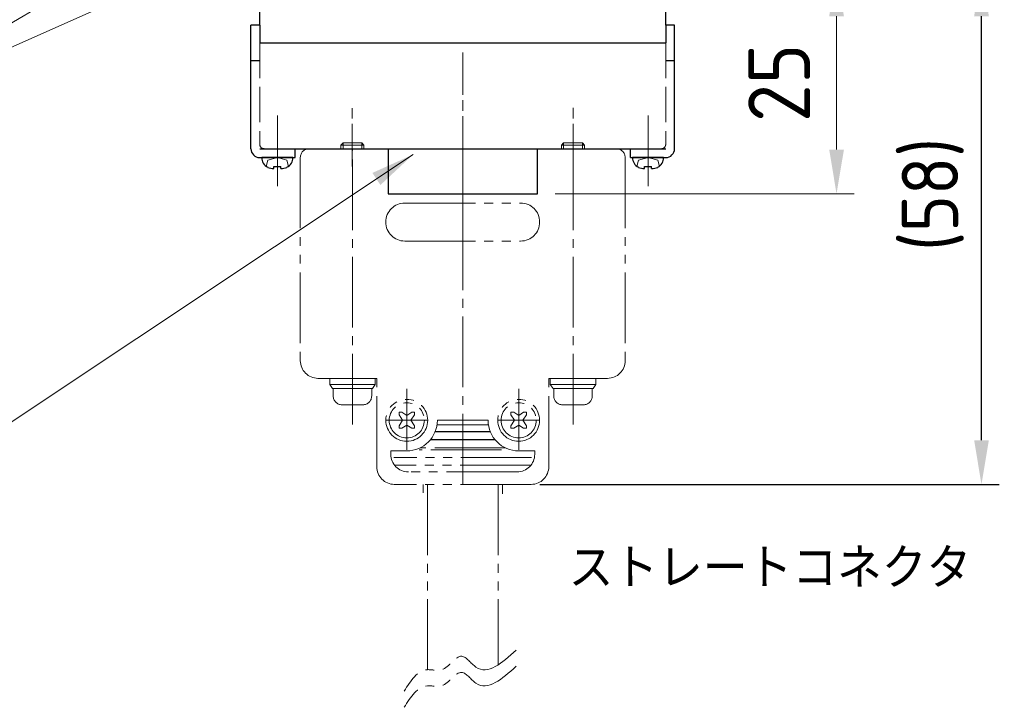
# Model space of a CAD drawing. Header units: millimetres. Extents: x 8786 to 9533, y 1955 to 2464.
# Tile 5 of 17: x 9016 to 9127, y 2062 to 2140. Entities that reach past the tile are written whole.
import ezdxf

# ---------------------------------------------------------------- set-up
doc = ezdxf.new("R2010")
doc.units = ezdxf.units.MM
doc.header["$LTSCALE"] = 0.8
for name, pattern in [('AM_ISO08W050x2', [9, 6, -0.75, 1.5, -0.75]), ('GEN3', [6.25, 5, -1.25]), ('GEN4A', [16.25, 10, -1.25, 1.25, -1.25, 1.25, -1.25]), ('GEN7', [13.75, 10, -1.25, 1.25, -1.25])]:
    doc.linetypes.add(name, pattern=pattern)
doc.layers.get('0').update_dxf_attribs({"lineweight": 30})
for name, color, linetype, lineweight in [('3', 6, 'GEN3', 15), ('4A', 3, 'GEN4A', 15), ('5', 3, 'Continuous', 15), ('7', 4, 'GEN7', 15)]:
    doc.layers.add(name, color=color, linetype=linetype, lineweight=lineweight)
doc.styles.get("Standard").update_dxf_attribs({"font": 'ISOCP.SHX', "bigfont": 'EXTFONT.SHX'})
doc.dimstyles.new('AM_ISO$0', dxfattribs={"dimtxt": 3.5, "dimasz": 2.5, "dimexe": 1, "dimexo": 1, "dimgap": 1.5, "dimtad": 1, "dimdsep": 46, "dimtxsty": 'STANDARD', "dimcen": 0, "dimclrd": 256, "dimclre": 256, "dimclrt": 2, "dimadec": 0, "dimazin": 2, "dimtp": 0.1, "dimtm": 0.1, "dimtfac": 0.71, "dimtdec": 3, "dimtmove": 0, "dimatfit": 3, "dimfxl": 1, "dimlwd": -1, "dimlwe": -1, "dimarcsym": 0})
doc.dimstyles.new('AM_ISO$7', dxfattribs={"dimtxt": 3.5, "dimasz": 2.5, "dimexe": 1, "dimexo": 1, "dimgap": 1.5, "dimtad": 1, "dimdsep": 46, "dimtxsty": 'STANDARD', "dimcen": 0, "dimclrd": 256, "dimclre": 256, "dimclrt": 2, "dimadec": 0, "dimazin": 2, "dimtp": 0.1, "dimtm": 0.1, "dimtfac": 0.71, "dimtmove": 0, "dimatfit": 3, "dimfxl": 1, "dimlwd": -1, "dimlwe": -1, "dimarcsym": 0})
doc.dimstyles.new('GEN-ISO$0', dxfattribs={"dimtxt": 3.2, "dimasz": 2.5, "dimexe": 1, "dimexo": 0.5, "dimgap": 1, "dimtad": 1, "dimdec": 3, "dimdsep": 46, "dimtxsty": 'STANDARD', "dimblk1": 'OPEN', "dimblk2": 'OPEN', "dimsah": 1, "dimcen": 0, "dimclrd": 256, "dimclre": 256, "dimclrt": 2, "dimadec": 0, "dimazin": 0, "dimtp": 0.1, "dimtm": 0.1, "dimtfac": 0.71, "dimtdec": 3, "dimtmove": 0, "dimatfit": 3, "dimldrblk": 'OPEN', "dimfxl": 1, "dimtzin": 0, "dimarcsym": 0})

# ---------------------------------------------------------------- blocks, each defined once
blk = doc.blocks.new('*D329')
at = {"layer": '5', "lineweight": -2, "transparency": 16777216}
for p, q in [((9090.13, 2145.32), (9126.9, 2145.32)), ((9124.9, 2092.32), (9124.9, 2140.32)), ((9074.88, 2087.32), (9126.9, 2087.32))]:
    blk.add_line(p, q, dxfattribs=at)
at = {"layer": '5', "transparency": 16777216}
for points in [[(9124.07, 2140.32), (9125.74, 2140.32), (9124.9, 2145.32)], [(9124.07, 2092.32), (9125.74, 2092.32), (9124.9, 2087.32)]]:
    blk.add_solid(points, dxfattribs=at)
at = {"layer": 'DEFPOINTS', "color": 0, "transparency": 16777216}
for p in [(9089.13, 2145.32), (9124.9, 2145.32), (9073.88, 2087.32)]:
    blk.add_point(p, dxfattribs=at)
at = {"layer": '5', "color": 2, "transparency": 16777216, "insert": (9119.38, 2120.15), "char_height": 6.4, "attachment_point": 5, "rotation": 90}
blk.add_mtext('(58)', dxfattribs=at)
blk = doc.blocks.new('_OPEN')
at = {"color": 0, "linetype": 'ByBlock'}
for p, q in [((-1, 0.167), (0, 0)), ((0, 0), (-1, -0.167)), ((0, 0), (-1, 0))]:
    blk.add_line(p, q, dxfattribs=at)
blk = doc.blocks.new('*D336')
at = {"layer": '5', "transparency": 16777216}
for p, q in [((9091.13, 2145.32), (9110.48, 2145.32)), ((9108.48, 2140.32), (9108.48, 2125.22)), ((9076.59, 2120.22), (9110.48, 2120.22))]:
    blk.add_line(p, q, dxfattribs=at)
for points in [[(9107.65, 2140.32), (9109.32, 2140.32), (9108.48, 2145.32)], [(9107.65, 2125.22), (9109.32, 2125.22), (9108.48, 2120.22)]]:
    blk.add_solid(points, dxfattribs=at)
at = {"layer": 'DEFPOINTS', "color": 0, "transparency": 16777216}
for p in [(9089.13, 2145.32), (9074.59, 2120.22), (9108.48, 2120.22)]:
    blk.add_point(p, dxfattribs=at)
at = {"layer": '5', "color": 2, "transparency": 16777216, "insert": (9101.98, 2132.77), "char_height": 7, "attachment_point": 5, "rotation": 90}
blk.add_mtext('25', dxfattribs=at)
blk = doc.blocks.new('A$C6C036B77')
for p, q in [((3.5, 3.25), (0, 3.25)), ((1.35, 2), (1.35, 2.25)), ((1.35, 2.25), (2.15, 2.25)), ((2.15, 2), (2.15, 2.25))]:
    blk.add_line(p, q)
for centre, radius, start, end in [((1.14, 3.18), 1.14, 176.4048, 245.0736), ((2.36, 3.18), 1.14, 294.9264, 3.5952), ((1.75, 5.63), 3.66, 252.6348, 263.7172), ((1.75, 5.63), 3.66, 276.2828, 287.3652)]:
    blk.add_arc(centre, radius, start, end)
at = {"layer": '3'}
for p, q in [((0.48, 2.25), (0.67, 2.96)), ((1.75, 3.25), (0.67, 2.96)), ((1.75, 3.25), (2.84, 2.96)), ((3.03, 2.25), (2.84, 2.96))]:
    blk.add_line(p, q, dxfattribs=at)
at = {"layer": '7'}
blk.add_line((1.75, 0), (1.75, 8.25), dxfattribs=at)

msp = doc.modelspace()

# ---------------------------------------------------------------- linework, layer by layer
for p, q in [((9043.131, 2139.321), (9043.131, 2150.322)), ((9089.131, 2139.321), (9089.131, 2150.322)), ((9042.131, 2125.321), (9042.131, 2139.321)), ((9043.131, 2139.321), (9042.131, 2139.321)), ((9043.131, 2139.321), (9043.131, 2137.321)), ((9090.131, 2139.321), (9089.131, 2139.321)), ((9089.131, 2139.321), (9089.131, 2137.321)), ((9090.131, 2125.321), (9090.131, 2139.321)), ((9043.131, 2137.321), (9089.131, 2137.321)), ((9042.131, 2135.321), (9043.131, 2135.321)), ((9089.131, 2135.321), (9090.131, 2135.321)), ((9043.131, 2125.321), (9089.131, 2125.321)), ((9047.131, 2124.321), (9047.131, 2125.321)), ((9057.681, 2125.321), (9057.681, 2120.221)), ((9074.591, 2120.221), (9074.591, 2125.321)), ((9085.131, 2124.321), (9085.131, 2125.321)), ((9043.131, 2124.321), (9047.131, 2124.321)), ((9085.131, 2124.321), (9089.131, 2124.321)), ((9057.681, 2120.221), (9074.591, 2120.221))]:
    msp.add_line(p, q)
msp.add_lwpolyline([(9043.131, 2125.321), (9089.131, 2125.321)])
for centre, start, end in [((9043.131, 2125.321), 180, 270), ((9089.131, 2125.321), 270, 0)]:
    msp.add_arc(centre, 1, start, end)
at = {"layer": '3'}
for p, q in [((9043.131, 2137.321), (9043.131, 2125.821)), ((9089.131, 2137.321), (9089.131, 2125.821))]:
    msp.add_line(p, q, dxfattribs=at)
for centre, start, end in [((9043.631, 2125.821), 180, 270), ((9088.631, 2125.821), 270, 0)]:
    msp.add_arc(centre, 0.5, start, end, dxfattribs=at)
at = {"layer": '4A'}
for p, q in [((9083.531, 2125.322), (9048.731, 2125.322)), ((9052.336, 2125.718), (9052.572, 2125.97)), ((9054.936, 2125.718), (9052.336, 2125.718)), ((9052.336, 2125.322), (9052.336, 2125.718)), ((9052.572, 2125.97), (9052.572, 2125.322)), ((9054.7, 2125.97), (9052.572, 2125.97)), ((9054.7, 2125.97), (9054.7, 2125.322)), ((9054.936, 2125.718), (9054.7, 2125.97)), ((9054.936, 2125.322), (9054.936, 2125.718)), ((9077.326, 2125.718), (9077.562, 2125.97)), ((9077.326, 2125.322), (9077.326, 2125.718)), ((9079.926, 2125.718), (9077.326, 2125.718)), ((9079.69, 2125.97), (9077.562, 2125.97)), ((9077.562, 2125.97), (9077.562, 2125.322)), ((9079.926, 2125.718), (9079.69, 2125.97)), ((9079.69, 2125.97), (9079.69, 2125.322)), ((9079.926, 2125.322), (9079.926, 2125.718)), ((9047.731, 2124.322), (9047.731, 2101.322)), ((9084.531, 2124.322), (9084.531, 2101.322)), ((9059.569, 2119.172), (9072.693, 2119.172)), ((9059.569, 2114.864), (9072.693, 2114.864)), ((9056.381, 2099.322), (9049.731, 2099.322)), ((9051.062, 2098.621), (9051.062, 2099.322)), ((9051.062, 2098.621), (9051.372, 2098.192)), ((9056.21, 2098.621), (9051.062, 2098.621)), ((9056.21, 2098.621), (9055.9, 2098.192)), ((9056.21, 2098.621), (9056.21, 2099.322)), ((9056.381, 2089.322), (9056.381, 2099.322)), ((9075.881, 2089.322), (9075.881, 2099.322)), ((9075.881, 2099.322), (9082.531, 2099.322)), ((9076.052, 2098.621), (9076.052, 2099.322)), ((9076.052, 2098.621), (9076.362, 2098.192)), ((9076.052, 2098.621), (9081.2, 2098.621)), ((9081.2, 2098.621), (9080.89, 2098.192)), ((9081.2, 2098.621), (9081.2, 2099.322)), ((9051.372, 2098.192), (9055.9, 2098.192)), ((9051.452, 2098.192), (9051.452, 2097.335)), ((9055.819, 2098.192), (9055.819, 2097.335)), ((9059.793, 2091.242), (9059.793, 2098.13)), ((9072.469, 2091.242), (9072.469, 2098.13)), ((9080.89, 2098.192), (9076.362, 2098.192)), ((9076.442, 2098.192), (9076.442, 2097.335)), ((9080.809, 2098.192), (9080.809, 2097.335)), ((9054.819, 2096.335), (9052.452, 2096.335)), ((9077.442, 2096.335), (9079.809, 2096.335)), ((9058.917, 2095.477), (9058.917, 2095.208)), ((9059.229, 2095.477), (9058.917, 2095.477)), ((9058.917, 2095.208), (9059.326, 2094.571)), ((9059.793, 2095.133), (9059.229, 2095.477)), ((9059.793, 2095.133), (9060.358, 2095.477)), ((9060.669, 2095.208), (9060.261, 2094.571)), ((9060.358, 2095.477), (9060.669, 2095.477)), ((9060.669, 2095.477), (9060.669, 2095.208)), ((9071.592, 2095.477), (9071.592, 2095.208)), ((9071.904, 2095.477), (9071.592, 2095.477)), ((9071.592, 2095.208), (9072.001, 2094.571)), ((9072.469, 2095.133), (9071.904, 2095.477)), ((9072.469, 2095.133), (9073.033, 2095.477)), ((9073.345, 2095.208), (9072.936, 2094.571)), ((9073.033, 2095.477), (9073.345, 2095.477)), ((9073.345, 2095.477), (9073.345, 2095.208)), ((9057.421, 2094.571), (9062.166, 2094.571)), ((9058.917, 2093.934), (9059.326, 2094.571)), ((9058.917, 2093.666), (9058.917, 2093.934)), ((9059.793, 2094.01), (9059.229, 2093.666)), ((9059.793, 2094.01), (9060.358, 2093.666)), ((9060.669, 2093.934), (9060.261, 2094.571)), ((9060.669, 2093.666), (9060.669, 2093.934)), ((9069.043, 2094.069), (9063.219, 2094.069)), ((9063.255, 2094.571), (9066.131, 2094.571)), ((9069.007, 2094.571), (9066.131, 2094.571)), ((9074.841, 2094.571), (9070.096, 2094.571)), ((9071.592, 2093.934), (9072.001, 2094.571)), ((9071.592, 2093.666), (9071.592, 2093.934)), ((9072.469, 2094.01), (9071.904, 2093.666)), ((9072.469, 2094.01), (9073.033, 2093.666)), ((9073.345, 2093.934), (9072.936, 2094.571)), ((9073.345, 2093.666), (9073.345, 2093.934)), ((9059.229, 2093.666), (9058.917, 2093.666)), ((9060.358, 2093.666), (9060.669, 2093.666)), ((9069.265, 2093.259), (9062.997, 2093.259)), ((9069.241, 2093.319), (9063.021, 2093.319)), ((9071.904, 2093.666), (9071.592, 2093.666)), ((9073.033, 2093.666), (9073.345, 2093.666)), ((9069.812, 2092.352), (9062.45, 2092.352)), ((9069.766, 2092.408), (9062.496, 2092.408)), ((9057.971, 2091.109), (9057.971, 2090.732)), ((9059.793, 2091.109), (9057.971, 2091.109)), ((9070.526, 2091.224), (9061.205, 2091.224)), ((9070.959, 2091.456), (9061.303, 2091.456)), ((9072.469, 2091.109), (9074.291, 2091.109)), ((9074.291, 2091.109), (9074.291, 2090.732)), ((9073.932, 2090.345), (9058.336, 2090.345)), ((9073.853, 2089.484), (9058.409, 2089.484)), ((9072.291, 2088.732), (9059.971, 2088.732)), ((9073.881, 2087.322), (9058.381, 2087.322)), ((9061.631, 2087.322), (9061.631, 2086.374)), ((9062.131, 2087.322), (9062.131, 2066.343)), ((9070.131, 2087.322), (9070.131, 2066.888)), ((9070.631, 2087.322), (9070.631, 2086.255))]:
    msp.add_line(p, q, dxfattribs=at)
for centre, radius in [((9059.793, 2094.571), 2.372), ((9059.793, 2094.571), 1.99), ((9072.469, 2094.571), 2.372), ((9072.469, 2094.571), 1.99)]:
    msp.add_circle(centre, radius, dxfattribs=at)
for centre, radius, start, end in [((9048.731, 2124.322), 1, 90, 180), ((9083.531, 2124.322), 1, 0, 90), ((9059.569, 2117.018), 2.154, 90, 270), ((9072.693, 2117.018), 2.154, 270, 90), ((9049.731, 2101.322), 2, 180, 270), ((9082.531, 2101.322), 2, 270, 0), ((9052.452, 2097.335), 1, 180, 270), ((9054.819, 2097.335), 1, 270, 0), ((9077.442, 2097.335), 1, 180, 270), ((9079.809, 2097.335), 1, 270, 0), ((9059.793, 2094.571), 3.462, 270, 0), ((9072.469, 2094.571), 3.462, 180, 270), ((9059.971, 2090.732), 2, 180, 270), ((9072.291, 2090.732), 2, 270, 0), ((9058.381, 2089.322), 2, 180, 270), ((9073.881, 2089.322), 2, 270, 0)]:
    msp.add_arc(centre, radius, start, end, dxfattribs=at)
for points in [[(9072.179, 2068.548), (9070.586, 2067.119), (9068.346, 2065.111), (9065.826, 2068.884), (9064.218, 2065.851), (9061.337, 2066.805), (9060.243, 2065.092), (9059.488, 2063.91)], [(9072.179, 2066.723), (9070.586, 2065.295), (9068.346, 2063.287), (9065.826, 2067.06), (9064.218, 2064.026), (9061.337, 2064.981), (9060.243, 2063.268), (9059.488, 2062.086)]]:
    msp.add_open_spline(points, degree=3, knots=[0, 0, 0, 0, 4.9399916, 6.9465821, 9.6869364, 11.2995454, 14.8917804, 14.8917804, 14.8917804, 14.8917804], dxfattribs=at)
at = {"layer": '7', "linetype": 'AM_ISO08W050x2'}
for p, q in [((9066.131, 2136.221), (9066.131, 2117.221)), ((9053.621, 2123.321), (9053.621, 2130.285)), ((9078.648, 2123.338), (9078.643, 2130.302))]:
    msp.add_line(p, q, dxfattribs=at)
at = {"layer": '7'}
for p, q in [((9053.636, 2094.097), (9053.636, 2125.322)), ((9066.131, 2087.322), (9066.131, 2125.322)), ((9078.626, 2094.097), (9078.626, 2125.322))]:
    msp.add_line(p, q, dxfattribs=at)

# ---------------------------------------------------------------- block references
for p in [(9043.379, 2121.068), (9085.379, 2121.068)]:
    msp.add_blockref('A$C6C036B77', p)

# ---------------------------------------------------------------- texts
at = {"layer": '5'}
msp.add_text('ストレートコネクタ', height=4.608, dxfattribs=at).set_placement((9078.126, 2075.533))

# ---------------------------------------------------------------- dimensions: what is measured, and where the dimension line sits
dim = msp.add_linear_dim(base=(9124.904, 2145.322), p1=(9073.881, 2087.322), p2=(9089.131, 2145.322), angle=90, text='(<>)', dimstyle='GEN-ISO$0', override={"dimscale": 2, "dimdec": 0, "dimtp": 0.005, "dimtm": 0.005}, dxfattribs=at)
dim.commit()
dim.dimension.update_dxf_attribs({"geometry": '*D329', "text_midpoint": (9124.904, 2120.147), "dimtype": 160})
dim = msp.add_linear_dim(base=(9108.484, 2120.221), p1=(9089.131, 2145.322), p2=(9074.591, 2120.221), angle=90, dimstyle='AM_ISO$0', override={"dimscale": 2, "dimdec": 0}, dxfattribs=at)
dim.commit()
dim.dimension.update_dxf_attribs({"geometry": '*D336', "text_midpoint": (9101.983, 2132.771)})

# ---------------------------------------------------------------- leaders
for points in [[(9024.131, 2160.162), (8995.973, 2128.419)], [(9029.131, 2156.574), (8995.973, 2128.419)], [(9033.376, 2150.322), (8995.973, 2128.419)], [(9034.131, 2145.322), (8996.651, 2128.653)]]:
    msp.add_leader(points, dimstyle='AM_ISO$7', override={"dimscale": 2, "dimgap": 1.5, "dimtad": 1}, dxfattribs=at)
at = {"layer": '5', "annotation_type": 0, "has_hookline": 1, "hookline_direction": 1, "text_width": 29.867}
msp.add_leader([(9060.518, 2124.662), (9008.459, 2090.038), (9003.459, 2090.038)], dimstyle='AM_ISO$7', override={"dimscale": 2, "dimgap": 1.5, "dimtad": 1}, dxfattribs=at)

doc.saveas('drawing.dxf')
